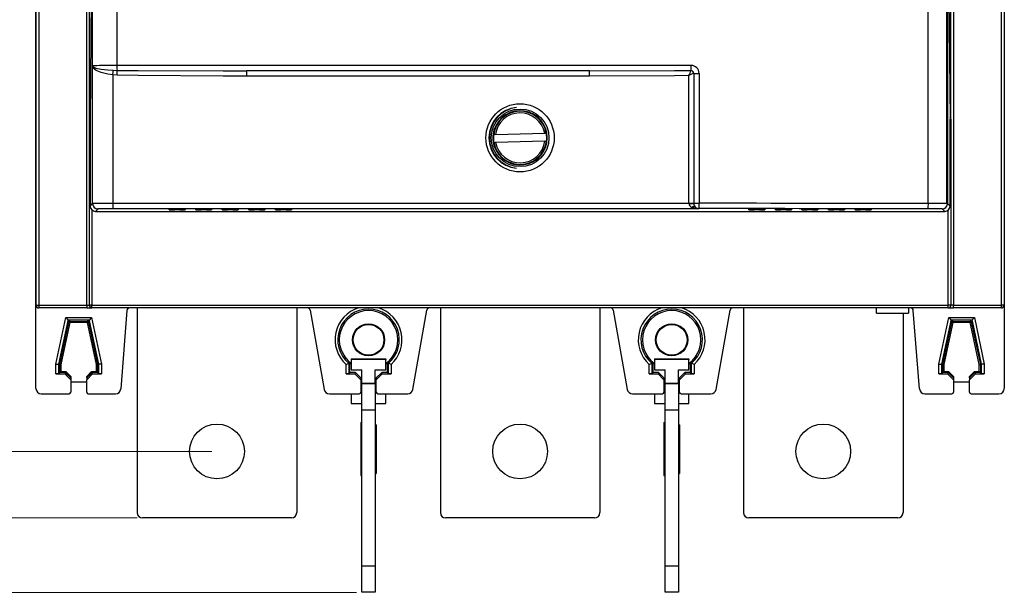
# Model space of a CAD drawing. Header units: millimetres. Extents: x 0 to 1189, y 0 to 841.
# Tile 6 of 21: x 210 to 395, y 460 to 568. Entities that reach past the tile are written whole.
import ezdxf

# ---------------------------------------------------------------- set-up
doc = ezdxf.new("R2010")
doc.units = ezdxf.units.MM
doc.styles.add('SLDTEXTSTYLE1', font='TXT', dxfattribs={"width": 0.605})
doc.dimstyles.new('SLDDIMSTYLE0', dxfattribs={"dimtxt": 7.704956, "dimasz": 2.7, "dimexe": 0, "dimexo": 0.0625, "dimgap": 1.926239, "dimtad": 0, "dimdec": 0, "dimrnd": 1e-09, "dimzin": 12, "dimdsep": 46, "dimtxsty": 'SLDTEXTSTYLE1', "dimsah": 1, "dimcen": 0.09, "dimadec": 0, "dimazin": 3, "dimtfac": 1, "dimtdec": 3, "dimtofl": 0, "dimtmove": 0, "dimatfit": 3, "dimfxl": 0, "dimfrac": 2, "dimtolj": 1, "dimtzin": 12, "dimarcsym": 0})

# ---------------------------------------------------------------- blocks, each defined once
blk = doc.blocks.new('_D')
at = {"color": 7, "linetype": 'Continuous', "lineweight": 18}
for p, q in [((231.62, 736.87), (158.33, 736.87)), ((159.08, 736.87), (159.08, 624.41)), ((147.79, 618.63), (147.79, 620.8)), ((147.79, 620.8), (159.78, 620.8)), ((159.78, 620.8), (159.78, 618.63)), ((147.79, 592.11), (147.79, 589.94)), ((159.78, 589.94), (159.78, 592.11)), ((147.79, 589.94), (159.78, 589.94)), ((159.08, 473.87), (159.08, 586.32)), ((231.62, 473.87), (158.33, 473.87))]:
    blk.add_line(p, q, dxfattribs=at)
for points in [[(159.08, 736.87), (158.73, 734.17), (159.43, 734.17)], [(159.08, 473.87), (159.43, 476.57), (158.73, 476.57)]]:
    blk.add_solid(points, dxfattribs=at)
at = {"color": 7, "linetype": 'Continuous', "lineweight": 18, "char_height": 7.937, "attachment_point": 1, "rotation": 90, "style": 'SLDTEXTSTYLE1'}
for s, insert in [('10,354', (149.55, 592.11)), ('263', (161.58, 598.13))]:
    blk.add_mtext(s, dxfattribs=dict(at, insert=insert))
blk = doc.blocks.new('_D_1')
at = {"color": 7, "linetype": 'Continuous', "lineweight": 18}
for p, q in [((245.62, 724.37), (189.83, 724.37)), ((190.58, 724.37), (190.58, 619.59)), ((179.29, 613.8), (179.29, 615.98)), ((179.29, 615.98), (191.28, 615.98)), ((191.28, 615.98), (191.28, 613.8)), ((179.29, 596.93), (179.29, 594.76)), ((191.28, 594.76), (191.28, 596.93)), ((179.29, 594.76), (191.28, 594.76)), ((190.58, 486.37), (190.58, 591.14)), ((245.62, 486.37), (189.83, 486.37))]:
    blk.add_line(p, q, dxfattribs=at)
for points in [[(190.58, 724.37), (190.23, 721.67), (190.93, 721.67)], [(190.58, 486.37), (190.93, 489.07), (190.23, 489.07)]]:
    blk.add_solid(points, dxfattribs=at)
at = {"color": 7, "linetype": 'Continuous', "lineweight": 18, "char_height": 7.937, "attachment_point": 1, "rotation": 90, "style": 'SLDTEXTSTYLE1'}
for s, insert in [('9,37', (181.05, 596.93)), ('238', (193.08, 598.13))]:
    blk.add_mtext(s, dxfattribs=dict(at, insert=insert))
blk = doc.blocks.new('_D_2')
at = {"color": 7, "linetype": 'Continuous', "lineweight": 18}
for p, q in [((272.87, 750.86), (126.83, 750.86)), ((127.58, 750.86), (127.58, 624.41)), ((116.29, 618.63), (116.29, 620.8)), ((116.29, 620.8), (128.28, 620.8)), ((128.28, 620.8), (128.28, 618.63)), ((116.29, 592.11), (116.29, 589.94)), ((128.28, 589.94), (128.28, 592.11)), ((116.29, 589.94), (128.28, 589.94)), ((127.58, 459.87), (127.58, 586.32)), ((272.87, 459.87), (126.83, 459.87))]:
    blk.add_line(p, q, dxfattribs=at)
for points in [[(127.58, 750.86), (127.23, 748.16), (127.93, 748.16)], [(127.58, 459.87), (127.93, 462.57), (127.23, 462.57)]]:
    blk.add_solid(points, dxfattribs=at)
at = {"color": 7, "linetype": 'Continuous', "lineweight": 18, "char_height": 7.937, "attachment_point": 1, "rotation": 90, "style": 'SLDTEXTSTYLE1'}
for s, insert in [('11,456', (118.05, 592.11)), ('291', (130.08, 598.13))]:
    blk.add_mtext(s, dxfattribs=dict(at, insert=insert))

msp = doc.modelspace()

# ---------------------------------------------------------------- linework, layer by layer
at = {"color": 7, "linetype": 'Continuous', "lineweight": 25}
for p, q in [((212.576, 498.222), (212.576, 712.511)), ((394.655, 712.511), (394.655, 498.222)), ((212.615, 513.867), (212.615, 696.867)), ((213.109, 696.867), (213.109, 513.867)), ((394.122, 513.867), (394.122, 696.867)), ((394.615, 696.867), (394.615, 513.867)), ((380.367, 533.025), (380.367, 677.709)), ((383.821, 533.123), (383.821, 677.727)), ((383.867, 533.123), (383.867, 678.376)), ((383.983, 677.734), (383.983, 532.999)), ((223.24, 558.923), (223.24, 651.893)), ((227.766, 651.859), (227.766, 558.958)), ((223.148, 590.367), (222.786, 548.867)), ((384.083, 590.367), (384.445, 548.867)), ((222.615, 548.867), (222.615, 584.367)), ((384.615, 548.867), (384.615, 584.367)), ((223.238, 558.921), (223.24, 558.923)), ((223.238, 532.99), (223.238, 558.921)), ((227.105, 558.082), (227.82, 558.057)), ((335.744, 558.026), (335.745, 558.037)), ((336.296, 557.483), (336.296, 533.051)), ((336.299, 557.483), (337.274, 557.483)), ((337.274, 557.483), (337.274, 533.051)), ((227.035, 557.208), (227.035, 533.015)), ((227.83, 557.157), (227.035, 557.208)), ((335.361, 533.051), (335.361, 557.085)), ((222.615, 513.867), (222.615, 548.867)), ((222.786, 548.867), (222.786, 532.537)), ((384.445, 532.537), (384.445, 548.867)), ((384.615, 548.867), (384.615, 513.867)), ((298.699, 546.879), (298.759, 546.923)), ((298.959, 546.007), (308.236, 546.226)), ((308.54, 546.233), (308.236, 546.226)), ((298.959, 546.007), (298.656, 546)), ((298.691, 544.501), (298.995, 544.508)), ((308.272, 544.726), (298.995, 544.508)), ((308.272, 544.726), (308.575, 544.733)), ((298.759, 543.81), (298.699, 543.854)), ((222.786, 532.537), (223.238, 532.99)), ((224.238, 531.99), (223.786, 531.537)), ((223.786, 531.537), (383.445, 531.537)), ((237.615, 531.803), (237.615, 531.952)), ((239.615, 531.794), (238.615, 531.794)), ((240.615, 531.953), (240.615, 531.803)), ((242.615, 531.803), (242.615, 531.955)), ((244.615, 531.794), (243.615, 531.794)), ((245.615, 531.956), (245.615, 531.803)), ((247.615, 531.803), (247.615, 531.959)), ((247.656, 531.961), (247.656, 531.961)), ((249.615, 531.794), (248.615, 531.794)), ((250.615, 531.959), (250.615, 531.803)), ((252.615, 531.803), (252.615, 531.961)), ((252.656, 531.964), (252.656, 531.964)), ((254.615, 531.794), (253.615, 531.794)), ((255.615, 531.962), (255.615, 531.803)), ((257.615, 531.803), (257.615, 531.964)), ((257.656, 531.966), (257.656, 531.966)), ((259.615, 531.794), (258.615, 531.794)), ((260.615, 531.965), (260.615, 531.803)), ((335.361, 533.051), (336.296, 533.051)), ((335.361, 533.04), (335.361, 533.051)), ((336.296, 533.051), (337.274, 533.051)), ((336.296, 533.051), (336.296, 533.045)), ((337.231, 532.051), (337.22, 532.04)), ((346.615, 531.803), (346.615, 531.965)), ((346.656, 531.967), (346.656, 531.967)), ((348.615, 531.794), (347.615, 531.794)), ((349.572, 531.966), (349.572, 531.966)), ((349.615, 531.964), (349.615, 531.803)), ((351.615, 531.803), (351.615, 531.962)), ((351.656, 531.964), (351.656, 531.964)), ((353.615, 531.794), (352.615, 531.794)), ((354.572, 531.964), (354.572, 531.964)), ((354.615, 531.961), (354.615, 531.803)), ((356.615, 531.803), (356.615, 531.959)), ((358.615, 531.794), (357.615, 531.794)), ((359.572, 531.961), (359.572, 531.961)), ((359.615, 531.959), (359.615, 531.803)), ((361.615, 531.803), (361.615, 531.956)), ((363.615, 531.794), (362.615, 531.794)), ((364.572, 531.958), (364.572, 531.958)), ((364.615, 531.955), (364.615, 531.803)), ((366.615, 531.803), (366.615, 531.953)), ((368.615, 531.794), (367.615, 531.794)), ((369.572, 531.954), (369.572, 531.954)), ((369.615, 531.952), (369.615, 531.803)), ((383.445, 531.537), (382.983, 531.999)), ((383.821, 533.123), (383.867, 533.123)), ((383.983, 532.999), (384.445, 532.537)), ((212.615, 513.867), (213.109, 513.867)), ((213.109, 513.867), (222.122, 513.867)), ((222.128, 513.367), (213.115, 513.367)), ((222.122, 513.867), (222.615, 513.867)), ((222.128, 513.367), (223.115, 513.367)), ((223.115, 513.867), (222.615, 513.867)), ((223.115, 513.867), (384.115, 513.867)), ((223.115, 513.367), (223.115, 513.867)), ((384.115, 513.367), (223.115, 513.367)), ((229.69, 512.906), (228.514, 498.143)), ((231.615, 513.367), (231.615, 474.867)), ((261.615, 513.367), (261.615, 474.867)), ((264.137, 512.954), (266.765, 498.049)), ((283.466, 498.049), (286.094, 512.954)), ((288.615, 513.367), (288.615, 474.867)), ((318.615, 513.367), (318.615, 474.867)), ((321.137, 512.954), (323.765, 498.049)), ((340.466, 498.049), (343.094, 512.954)), ((345.615, 513.367), (345.615, 474.867)), ((370.615, 512.367), (370.615, 513.367)), ((376.615, 513.367), (376.615, 512.367)), ((378.716, 498.143), (377.54, 512.906)), ((384.615, 513.867), (384.115, 513.867)), ((384.115, 513.367), (384.115, 513.867)), ((384.115, 513.367), (385.102, 513.367)), ((385.109, 513.867), (384.615, 513.867)), ((394.115, 513.367), (385.102, 513.367)), ((385.109, 513.867), (394.122, 513.867)), ((394.615, 513.867), (394.122, 513.867)), ((216.332, 502.813), (218.211, 511.583)), ((218.211, 511.583), (218.653, 511.037)), ((218.211, 511.583), (223.02, 511.583)), ((222.452, 511.081), (218.779, 511.081)), ((218.779, 511.081), (218.974, 510.84)), ((222.257, 510.84), (222.452, 511.081)), ((223.02, 511.583), (222.578, 511.037)), ((223.02, 511.583), (224.899, 502.813)), ((370.615, 512.367), (376.615, 512.367)), ((375.615, 512.367), (375.615, 474.867)), ((382.332, 502.813), (384.211, 511.583)), ((384.211, 511.583), (389.02, 511.583)), ((384.211, 511.583), (384.653, 511.037)), ((388.452, 511.081), (384.779, 511.081)), ((384.779, 511.081), (384.974, 510.84)), ((388.257, 510.84), (388.452, 511.081)), ((389.02, 511.583), (388.578, 511.037)), ((389.02, 511.583), (390.899, 502.813)), ((218.583, 510.923), (216.834, 502.76)), ((217.075, 502.734), (218.778, 510.682)), ((218.974, 510.64), (217.275, 502.713)), ((218.778, 510.682), (218.583, 510.923)), ((218.778, 510.682), (218.974, 510.64)), ((218.974, 510.84), (222.257, 510.84)), ((218.974, 510.64), (218.974, 510.84)), ((222.257, 510.64), (218.974, 510.64)), ((222.257, 510.64), (222.257, 510.84)), ((222.257, 510.64), (222.452, 510.682)), ((223.956, 502.713), (222.257, 510.64)), ((222.648, 510.923), (222.452, 510.682)), ((222.452, 510.682), (224.156, 502.734)), ((224.397, 502.76), (222.648, 510.923)), ((384.583, 510.923), (382.834, 502.76)), ((383.075, 502.734), (384.778, 510.682)), ((384.974, 510.64), (383.275, 502.713)), ((384.778, 510.682), (384.583, 510.923)), ((384.974, 510.64), (384.778, 510.682)), ((384.974, 510.84), (388.257, 510.84)), ((384.974, 510.64), (384.974, 510.84)), ((388.257, 510.64), (384.974, 510.64)), ((388.257, 510.64), (388.257, 510.84)), ((388.257, 510.64), (388.452, 510.682)), ((389.956, 502.713), (388.257, 510.64)), ((388.648, 510.923), (388.452, 510.682)), ((388.452, 510.682), (390.156, 502.734)), ((390.397, 502.76), (388.648, 510.923)), ((271.865, 503.767), (278.365, 503.767)), ((271.865, 503.767), (271.865, 503.695)), ((278.365, 503.695), (271.865, 503.695)), ((271.865, 503.695), (271.865, 501.695)), ((278.365, 503.767), (278.365, 503.695)), ((278.365, 501.695), (278.365, 503.695)), ((328.865, 503.767), (335.365, 503.767)), ((328.865, 503.767), (328.865, 503.695)), ((335.365, 503.695), (328.865, 503.695)), ((328.865, 503.695), (328.865, 501.695)), ((335.365, 503.767), (335.365, 503.695)), ((335.365, 501.695), (335.365, 503.695)), ((216.332, 502.813), (216.834, 502.76)), ((216.332, 500.983), (216.332, 502.813)), ((216.834, 502.76), (216.834, 500.985)), ((217.075, 502.734), (216.834, 502.76)), ((217.075, 501.227), (217.075, 502.734)), ((217.075, 502.734), (217.275, 502.713)), ((217.275, 502.713), (217.275, 501.427)), ((223.956, 502.713), (224.156, 502.734)), ((223.956, 501.427), (223.956, 502.713)), ((224.156, 502.734), (224.397, 502.76)), ((224.156, 502.734), (224.156, 501.227)), ((224.899, 502.813), (224.397, 502.76)), ((224.397, 500.985), (224.397, 502.76)), ((224.899, 502.813), (224.899, 500.983)), ((270.882, 502.723), (271.384, 502.951)), ((270.882, 500.983), (270.882, 502.723)), ((271.384, 502.951), (271.384, 500.985)), ((271.626, 501.227), (271.626, 503.065)), ((271.626, 503.065), (271.865, 502.881)), ((278.365, 502.881), (278.605, 503.065)), ((278.605, 503.065), (278.605, 501.227)), ((278.847, 500.985), (278.847, 502.951)), ((279.349, 502.723), (278.847, 502.951)), ((279.349, 502.723), (279.349, 500.983)), ((327.882, 502.723), (328.384, 502.951)), ((327.882, 500.983), (327.882, 502.723)), ((328.384, 502.951), (328.384, 500.985)), ((328.626, 501.227), (328.626, 503.065)), ((328.626, 503.065), (328.865, 502.881)), ((335.365, 502.881), (335.605, 503.065)), ((335.605, 503.065), (335.605, 501.227)), ((335.847, 500.985), (335.847, 502.951)), ((336.349, 502.723), (335.847, 502.951)), ((336.349, 502.723), (336.349, 500.983)), ((382.332, 500.983), (382.332, 502.813)), ((382.332, 502.813), (382.834, 502.76)), ((382.834, 502.76), (382.834, 500.985)), ((383.075, 502.734), (382.834, 502.76)), ((383.075, 501.227), (383.075, 502.734)), ((383.275, 502.713), (383.075, 502.734)), ((383.275, 502.713), (383.275, 501.427)), ((389.956, 502.713), (390.156, 502.734)), ((389.956, 501.427), (389.956, 502.713)), ((390.156, 502.734), (390.397, 502.76)), ((390.156, 502.734), (390.156, 501.227)), ((390.899, 502.813), (390.397, 502.76)), ((390.397, 500.985), (390.397, 502.76)), ((390.899, 502.813), (390.899, 500.983)), ((216.834, 500.985), (216.332, 500.983)), ((216.332, 500.983), (217.998, 500.983)), ((217.075, 501.227), (216.834, 500.985)), ((217.075, 501.227), (217.275, 501.427)), ((218.099, 501.227), (217.075, 501.227)), ((217.275, 501.427), (218.182, 501.427)), ((218.099, 501.227), (217.998, 500.983)), ((217.998, 500.983), (219.115, 499.866)), ((218.099, 501.227), (218.182, 501.427)), ((219.115, 500.21), (218.099, 501.227)), ((218.182, 501.427), (219.115, 500.493)), ((219.115, 500.493), (219.115, 500.21)), ((219.115, 500.21), (219.115, 499.866)), ((219.115, 499.866), (219.115, 497.522)), ((222.115, 500.493), (223.049, 501.427)), ((223.132, 501.227), (222.115, 500.21)), ((222.115, 499.866), (223.233, 500.983)), ((222.115, 500.21), (222.115, 500.493)), ((222.115, 500.21), (222.115, 499.866)), ((222.115, 497.522), (222.115, 499.866)), ((223.049, 501.427), (223.132, 501.227)), ((223.049, 501.427), (223.956, 501.427)), ((223.132, 501.227), (223.233, 500.983)), ((224.156, 501.227), (223.132, 501.227)), ((223.233, 500.983), (224.899, 500.983)), ((223.956, 501.427), (224.156, 501.227)), ((224.156, 501.227), (224.397, 500.985)), ((224.899, 500.983), (224.397, 500.985)), ((271.384, 500.985), (270.882, 500.983)), ((270.882, 500.983), (272.548, 500.983)), ((271.626, 501.227), (271.384, 500.985)), ((272.649, 501.227), (271.626, 501.227)), ((271.865, 501.695), (273.865, 501.695)), ((272.649, 501.227), (272.548, 500.983)), ((272.548, 500.983), (273.665, 499.866)), ((273.665, 500.211), (272.649, 501.227)), ((273.665, 500.211), (273.665, 499.866)), ((273.665, 499.866), (273.665, 497.522)), ((273.865, 499.195), (273.865, 501.695)), ((276.365, 501.695), (278.365, 501.695)), ((276.365, 499.195), (276.365, 501.695)), ((277.582, 501.227), (276.565, 500.211)), ((276.565, 499.866), (277.683, 500.983)), ((276.565, 500.211), (276.565, 499.866)), ((276.565, 497.522), (276.565, 499.866)), ((277.582, 501.227), (277.683, 500.983)), ((278.605, 501.227), (277.582, 501.227)), ((277.683, 500.983), (279.349, 500.983)), ((278.605, 501.227), (278.847, 500.985)), ((279.349, 500.983), (278.847, 500.985)), ((328.384, 500.985), (327.882, 500.983)), ((327.882, 500.983), (329.548, 500.983)), ((328.626, 501.227), (328.384, 500.985)), ((329.649, 501.227), (328.626, 501.227)), ((328.865, 501.695), (330.865, 501.695)), ((329.649, 501.227), (329.548, 500.983)), ((329.548, 500.983), (330.665, 499.866)), ((330.665, 500.211), (329.649, 501.227)), ((330.665, 500.211), (330.665, 499.866)), ((330.665, 499.866), (330.665, 497.522)), ((330.865, 499.195), (330.865, 501.695)), ((333.365, 501.695), (335.365, 501.695)), ((333.365, 499.195), (333.365, 501.695)), ((334.582, 501.227), (333.565, 500.211)), ((333.565, 499.866), (334.683, 500.983)), ((333.565, 500.211), (333.565, 499.866)), ((333.565, 497.522), (333.565, 499.866)), ((334.582, 501.227), (334.683, 500.983)), ((335.605, 501.227), (334.582, 501.227)), ((334.683, 500.983), (336.349, 500.983)), ((335.605, 501.227), (335.847, 500.985)), ((336.349, 500.983), (335.847, 500.985)), ((382.834, 500.985), (382.332, 500.983)), ((382.332, 500.983), (383.998, 500.983)), ((383.075, 501.227), (382.834, 500.985)), ((383.075, 501.227), (383.275, 501.427)), ((384.099, 501.227), (383.075, 501.227)), ((383.275, 501.427), (384.182, 501.427)), ((384.099, 501.227), (383.998, 500.983)), ((383.998, 500.983), (385.115, 499.866)), ((384.099, 501.227), (384.182, 501.427)), ((385.115, 500.21), (384.099, 501.227)), ((384.182, 501.427), (385.115, 500.493)), ((385.115, 500.493), (385.115, 500.21)), ((385.115, 500.21), (385.115, 499.866)), ((385.115, 499.866), (385.115, 497.522)), ((388.115, 500.493), (389.049, 501.427)), ((389.132, 501.227), (388.115, 500.21)), ((388.115, 499.866), (389.233, 500.983)), ((388.115, 500.21), (388.115, 500.493)), ((388.115, 500.21), (388.115, 499.866)), ((388.115, 497.522), (388.115, 499.866)), ((389.049, 501.427), (389.132, 501.227)), ((389.049, 501.427), (389.956, 501.427)), ((389.132, 501.227), (389.233, 500.983)), ((390.156, 501.227), (389.132, 501.227)), ((389.233, 500.983), (390.899, 500.983)), ((389.956, 501.427), (390.156, 501.227)), ((390.156, 501.227), (390.397, 500.985)), ((390.899, 500.983), (390.397, 500.985)), ((219.115, 499.467), (222.115, 499.467)), ((273.865, 499.467), (273.665, 499.467)), ((273.865, 499.195), (276.365, 499.195)), ((273.865, 499.173), (273.865, 499.195)), ((273.865, 499.173), (276.365, 499.173)), ((273.865, 494.151), (273.865, 499.173)), ((276.565, 499.467), (276.365, 499.467)), ((276.365, 499.195), (276.365, 499.173)), ((276.365, 499.173), (276.365, 494.151)), ((330.865, 499.467), (330.665, 499.467)), ((330.865, 499.195), (333.365, 499.195)), ((330.865, 499.173), (330.865, 499.195)), ((330.865, 499.173), (333.365, 499.173)), ((330.865, 494.151), (330.865, 499.173)), ((333.565, 499.467), (333.365, 499.467)), ((333.365, 499.195), (333.365, 499.173)), ((333.365, 499.173), (333.365, 494.151)), ((385.115, 499.467), (388.115, 499.467)), ((213.576, 497.222), (218.815, 497.222)), ((222.415, 497.222), (227.518, 497.222)), ((267.749, 497.222), (273.365, 497.222)), ((271.865, 497.222), (271.865, 495.395)), ((273.865, 497.395), (273.637, 497.395)), ((273.665, 497.532), (273.865, 497.532)), ((276.365, 497.532), (276.565, 497.532)), ((276.594, 497.395), (276.365, 497.395)), ((276.865, 497.222), (282.481, 497.222)), ((278.365, 495.395), (278.365, 497.222)), ((324.749, 497.222), (330.365, 497.222)), ((328.865, 497.222), (328.865, 495.395)), ((330.865, 497.395), (330.637, 497.395)), ((330.665, 497.532), (330.865, 497.532)), ((333.365, 497.532), (333.565, 497.532)), ((333.594, 497.395), (333.365, 497.395)), ((333.865, 497.222), (339.481, 497.222)), ((335.365, 495.395), (335.365, 497.222)), ((379.713, 497.222), (384.815, 497.222)), ((388.415, 497.222), (393.655, 497.222)), ((271.865, 495.395), (273.865, 495.395)), ((276.365, 495.395), (278.365, 495.395)), ((328.865, 495.395), (330.865, 495.395)), ((333.365, 495.395), (335.365, 495.395)), ((276.365, 494.151), (273.865, 494.151)), ((273.865, 464.851), (273.865, 494.151)), ((276.365, 494.151), (276.365, 464.851)), ((333.365, 494.151), (330.865, 494.151)), ((330.865, 464.851), (330.865, 494.151)), ((333.365, 494.151), (333.365, 464.851)), ((273.665, 491.794), (273.865, 491.81)), ((273.665, 491.794), (273.665, 489.304)), ((276.565, 491.371), (276.365, 491.388)), ((276.565, 491.07), (276.365, 491.087)), ((276.565, 491.371), (276.565, 491.07)), ((276.565, 491.07), (276.565, 489.603)), ((330.665, 491.794), (330.865, 491.81)), ((330.665, 491.794), (330.665, 489.304)), ((333.565, 491.371), (333.365, 491.388)), ((333.565, 491.07), (333.365, 491.087)), ((333.565, 491.371), (333.565, 491.07)), ((333.565, 491.07), (333.565, 489.603)), ((273.665, 489.304), (273.865, 489.31)), ((273.665, 489.304), (273.665, 489.216)), ((273.665, 489.216), (273.865, 489.223)), ((273.665, 489.216), (273.665, 484.23)), ((276.365, 489.61), (276.565, 489.603)), ((276.565, 489.302), (276.365, 489.309)), ((276.365, 489.225), (276.565, 489.218)), ((276.565, 488.916), (276.365, 488.923)), ((276.565, 489.603), (276.565, 489.302)), ((276.565, 489.302), (276.565, 489.218)), ((276.565, 489.218), (276.565, 488.916)), ((276.565, 488.916), (276.565, 484.53)), ((330.665, 489.304), (330.865, 489.31)), ((330.665, 489.304), (330.665, 489.216)), ((330.665, 489.216), (330.865, 489.223)), ((330.665, 489.216), (330.665, 484.23)), ((333.365, 489.61), (333.565, 489.603)), ((333.565, 489.302), (333.365, 489.309)), ((333.365, 489.225), (333.565, 489.218)), ((333.565, 488.916), (333.365, 488.923)), ((333.565, 489.603), (333.565, 489.302)), ((333.565, 489.302), (333.565, 489.218)), ((333.565, 489.218), (333.565, 488.916)), ((333.565, 488.916), (333.565, 484.53)), ((273.665, 484.23), (273.865, 484.223)), ((273.665, 484.23), (273.665, 481.827)), ((276.365, 484.523), (276.565, 484.53)), ((276.565, 484.232), (276.365, 484.225)), ((276.565, 484.018), (276.365, 484.011)), ((276.565, 484.53), (276.565, 484.232)), ((276.565, 484.232), (276.565, 484.018)), ((276.565, 484.018), (276.565, 482.551)), ((330.665, 484.23), (330.865, 484.223)), ((330.665, 484.23), (330.665, 481.827)), ((333.365, 484.523), (333.565, 484.53)), ((333.565, 484.232), (333.365, 484.225)), ((333.565, 484.018), (333.365, 484.011)), ((333.565, 484.53), (333.565, 484.232)), ((333.565, 484.232), (333.565, 484.018)), ((333.565, 484.018), (333.565, 482.551)), ((273.665, 481.827), (273.865, 481.811)), ((276.365, 482.534), (276.565, 482.551)), ((276.365, 482.235), (276.565, 482.252)), ((276.565, 482.551), (276.565, 482.252)), ((330.665, 481.827), (330.865, 481.811)), ((333.365, 482.534), (333.565, 482.551)), ((333.365, 482.235), (333.565, 482.252)), ((333.565, 482.551), (333.565, 482.252)), ((260.615, 473.867), (232.615, 473.867)), ((317.615, 473.867), (289.615, 473.867)), ((374.615, 473.867), (346.615, 473.867)), ((273.865, 464.851), (276.365, 464.851)), ((273.865, 459.873), (273.865, 464.851)), ((276.365, 464.851), (276.365, 459.873)), ((330.865, 464.851), (333.365, 464.851)), ((330.865, 459.873), (330.865, 464.851)), ((333.365, 464.851), (333.365, 459.873)), ((276.365, 459.873), (273.865, 459.873)), ((333.365, 459.873), (330.865, 459.873))]:
    msp.add_line(p, q, dxfattribs=at)
at = {"color": 1, "linetype": 'Continuous', "lineweight": 25}
for p, q in [((222.122, 513.867), (222.122, 570.967)), ((385.109, 570.148), (385.109, 513.867)), ((223.115, 531.795), (223.115, 513.867)), ((237.668, 531.955), (237.615, 531.952)), ((238.615, 531.794), (238.615, 531.961)), ((239.615, 531.794), (239.615, 531.961)), ((240.615, 531.953), (240.563, 531.955)), ((242.615, 531.955), (242.668, 531.958)), ((243.615, 531.794), (243.615, 531.964)), ((244.615, 531.794), (244.615, 531.965)), ((245.563, 531.959), (245.615, 531.956)), ((247.615, 531.959), (247.668, 531.961)), ((248.615, 531.794), (248.615, 531.967)), ((249.615, 531.794), (249.615, 531.968)), ((250.563, 531.962), (250.615, 531.959)), ((252.615, 531.961), (252.668, 531.964)), ((253.615, 531.794), (253.615, 531.97)), ((254.615, 531.794), (254.615, 531.971)), ((255.563, 531.965), (255.615, 531.962)), ((257.615, 531.964), (257.668, 531.967)), ((258.615, 531.794), (258.615, 531.973)), ((259.615, 531.794), (259.615, 531.973)), ((260.563, 531.967), (260.615, 531.965)), ((346.615, 531.965), (346.668, 531.967)), ((347.615, 531.794), (347.615, 531.973)), ((348.615, 531.794), (348.615, 531.973)), ((349.563, 531.967), (349.615, 531.964)), ((351.615, 531.962), (351.668, 531.965)), ((352.615, 531.794), (352.615, 531.971)), ((353.615, 531.794), (353.615, 531.97)), ((354.571, 531.963), (354.615, 531.961)), ((356.615, 531.959), (356.668, 531.962)), ((357.615, 531.794), (357.615, 531.968)), ((358.615, 531.794), (358.615, 531.967)), ((359.563, 531.961), (359.615, 531.959)), ((361.615, 531.956), (361.668, 531.959)), ((362.615, 531.794), (362.615, 531.965)), ((363.615, 531.794), (363.615, 531.964)), ((364.563, 531.958), (364.615, 531.955)), ((366.615, 531.953), (366.668, 531.955)), ((367.615, 531.794), (367.615, 531.961)), ((368.615, 531.794), (368.615, 531.961)), ((369.563, 531.955), (369.615, 531.952)), ((384.115, 513.867), (384.115, 531.795))]:
    msp.add_line(p, q, dxfattribs=at)
at = {"color": 7, "linetype": 'Continuous', "lineweight": 25, "flags": 128}
for points in [[(223.243, 558.8), (223.238, 558.914), (223.238, 558.921)], [(223.238, 558.921), (223.238, 558.917), (223.242, 558.862)], [(223.242, 558.862), (223.34, 558.692), (223.866, 558.478), (224.812, 558.299), (226.085, 558.157), (227.105, 558.082)], [(227.035, 557.208), (226.091, 557.361), (224.861, 557.651), (223.906, 558.018), (223.354, 558.456), (223.243, 558.8)], [(227.82, 558.057), (231.805, 558.024), (247.762, 557.974), (252.182, 557.975)], [(316.632, 557.988), (332.623, 558.019), (335.745, 558.037)], [(252.221, 556.975), (247.799, 556.977), (231.822, 557.087), (227.83, 557.157)], [(335.361, 557.085), (332.634, 557.054), (316.641, 556.988)], [(237.656, 531.954), (237.656, 531.954), (237.657, 531.954)], [(242.656, 531.957), (242.656, 531.957), (242.656, 531.957), (242.656, 531.957)], [(335.361, 533.04), (335.512, 533.041), (335.659, 533.041), (335.799, 533.042), (335.929, 533.043), (336.047, 533.044), (336.148, 533.044), (336.232, 533.045), (336.296, 533.045)], [(356.656, 531.961), (356.656, 531.961), (356.656, 531.961)], [(361.656, 531.958), (361.656, 531.958), (361.657, 531.958)], [(366.656, 531.955), (366.656, 531.955), (366.658, 531.955)], [(271.626, 503.065), (271.578, 503.042), (271.384, 502.951)], [(278.605, 503.065), (278.653, 503.042), (278.847, 502.951)], [(328.626, 503.065), (328.578, 503.042), (328.384, 502.951)], [(335.605, 503.065), (335.653, 503.042), (335.847, 502.951)]]:
    msp.add_lwpolyline(points, dxfattribs=at)
at = {"color": 7, "linetype": 'Continuous', "lineweight": 25}
for centre, radius in [((303.6, 545.365), 6.423), ((303.616, 545.367), 5.421), ((275.115, 507.367), 3.022), ((275.115, 507.367), 2.9), ((332.115, 507.367), 3.022), ((332.115, 507.367), 2.9), ((246.615, 486.367), 5.15), ((303.615, 486.367), 5.15), ((360.615, 486.367), 5.15)]:
    msp.add_circle(centre, radius, dxfattribs=at)
for centre, radius, start, end in [((224.24, 558.923), 1, 180.00437, 183.52339), ((222.523, 558.822), 0.72, 358.30178, 3.1863), ((215.95, 558.539), 11.165, 353.15278, 357.65564), ((233.492, 558.851), 5.727, 178.93357, 187.9645), ((217.146, 557.491), 10.689, 358.21188, 3.03843), ((245.657, 557.219), 6.569, 357.86733, 6.60404), ((288.524, 557.233), 28.119, 359.50113, 1.53887), ((332.585, 558.765), 3.245, 328.83023, 346.84074), ((337.078, 554.344), 3.234, 103.98268, 122.05318), ((335.678, 557.407), 0.623, 6.99682, 83.86259), ((324.356, 558.842), 11.417, 355.95674, 0.70945), ((335.681, 557.419), 0.621, 5.89333, 84.13456), ((335.772, 557.482), 1.501, 0.02363, 90.00688), ((303.507, 545.367), 5.756, 95.45842, 264.54158), ((303.615, 545.367), 5.767, 96.53385, 263.46615), ((303.615, 545.367), 5.767, 96.53385, 263.46615), ((303.615, 545.367), 5, 9.97585, 172.72199), ((303.615, 545.367), 5.1, 197.76838, 162.23162), ((303.615, 545.367), 4.7, 10.53112, 172.16672), ((223.115, 548.867), 0.5, 130.77143, 180), ((384.115, 548.867), 0.5, 0, 49.22857), ((303.615, 545.367), 5.144, 162.89656, 197.10344), ((303.615, 545.367), 5, 352.72199, 9.97585), ((303.615, 545.367), 5, 172.72199, 189.97585), ((303.615, 545.367), 5, 189.97585, 352.72199), ((303.615, 545.367), 4.7, 190.53112, 352.16672), ((224.238, 532.99), 1, 180.00511, 269.99489), ((232.1, 532.771), 5.071, 177.23976, 188.57133), ((336.191, 533.075), 0.83, 182.40904, 251.53597), ((336.258, 531.78), 0.605, 57.89766, 123.09372), ((337.215, 535.511), 3.472, 248.23633, 270.08845), ((337.305, 532.996), 1.01, 177.18128, 224.09148), ((337.232, 533.051), 1, 229.30577, 269.99519), ((337.239, 533.025), 0.985, 227.98142, 268.90708), ((331.178, 532.807), 6.1, 352.88547, 2.29602), ((377.636, 532.782), 2.742, 343.96532, 5.07396), ((382.983, 532.999), 1, 270.00511, 359.99489), ((213.115, 513.867), 0.5, 180, 270), ((222.663, 513.742), 9.555, 179.25058, 182.24929), ((231.676, 513.742), 9.555, 179.25058, 182.24929), ((223.115, 513.867), 0.5, 180, 270), ((230.189, 512.867), 0.5, 90, 175.44545), ((263.644, 512.867), 0.5, 9.99981, 90), ((275.115, 507.367), 6.284, 107.28012, 227.64247), ((275.115, 507.367), 5.781, 310.19689, 229.80311), ((275.115, 507.367), 5.5, 90, 233.77845), ((275.115, 507.367), 5.5, 306.22155, 90), ((275.115, 507.367), 6.284, 312.35753, 72.71988), ((286.587, 512.867), 0.5, 90, 170.00019), ((320.644, 512.867), 0.5, 9.99981, 90), ((332.115, 507.367), 6.284, 107.28012, 227.64247), ((332.115, 507.367), 5.781, 310.19689, 229.80311), ((332.115, 507.367), 5.5, 90, 233.77845), ((332.115, 507.367), 5.5, 306.22155, 90), ((332.115, 507.367), 6.284, 312.35753, 72.71988), ((343.587, 512.867), 0.5, 90, 170.00019), ((377.042, 512.867), 0.5, 4.55455, 90), ((384.115, 513.867), 0.5, 270, 0), ((375.554, 513.742), 9.555, 357.75071, 0.74942), ((384.567, 513.742), 9.555, 357.75071, 0.74942), ((394.115, 513.867), 0.5, 270, 0), ((218.974, 510.64), 0.2, 90.00099, 167.90426), ((222.257, 510.64), 0.2, 12.09574, 89.99901), ((384.974, 510.64), 0.2, 90.00099, 167.90426), ((388.257, 510.64), 0.2, 12.09574, 89.99901), ((218.815, 497.522), 0.3, 270, 0), ((222.415, 497.522), 0.3, 180, 270), ((273.365, 497.522), 0.3, 270, 0), ((276.865, 497.522), 0.3, 180, 270), ((330.365, 497.522), 0.3, 270, 0), ((333.865, 497.522), 0.3, 180, 270), ((384.815, 497.522), 0.3, 270, 0), ((388.415, 497.522), 0.3, 180, 270), ((232.615, 474.867), 1, 180, 270), ((260.615, 474.867), 1, 270, 0), ((289.615, 474.867), 1, 180, 270), ((317.615, 474.867), 1, 270, 0), ((346.615, 474.867), 1, 180, 270), ((374.615, 474.867), 1, 270, 0)]:
    msp.add_arc(centre, radius, start, end, dxfattribs=at)
at = {"color": 1, "linetype": 'Continuous', "lineweight": 25}
for centre, start, end in [((237.615, 532.303), 269.99975, 316.43686), ((240.615, 532.303), 223.44931, 270.00029), ((242.615, 532.303), 269.9997, 316.98605), ((245.615, 532.303), 222.91004, 270.00025), ((247.615, 532.303), 269.9997, 317.48663), ((250.615, 532.303), 222.41901, 270.00026), ((252.615, 532.303), 269.9997, 317.93993), ((255.615, 532.303), 221.97503, 270.00026), ((257.615, 532.303), 269.99969, 318.34707), ((260.615, 532.303), 221.577, 270.00026), ((346.615, 532.303), 269.99969, 318.42305), ((349.615, 532.303), 221.65298, 270.00026), ((351.615, 532.303), 269.99969, 318.02502), ((354.615, 532.303), 222.06011, 270.00026), ((356.615, 532.303), 269.9997, 317.58103), ((359.615, 532.303), 222.51342, 270.00026), ((361.615, 532.303), 269.9997, 317.09001), ((364.615, 532.303), 223.01399, 270.00025), ((366.615, 532.303), 269.99971, 316.55069), ((369.615, 532.303), 223.56314, 270.00025)]:
    msp.add_arc(centre, 0.5, start, end, dxfattribs=at)
at = {"color": 7, "linetype": 'Continuous', "lineweight": 25}
for centre, major_axis, ratio, start_param, end_param in [((228.24, 558.923), (5, 0), 0.0069815, 1.6657511, 3.132866), ((303.615, 552.016), (800, 0), 0.008716, 1.5305895, 1.6657511), ((303.615, 551.016), (799, 0), 0.0087269, 1.5545041, 1.6352126), ((336.154, 539.217), (2151, 0), 0.0087269, 1.5798721, 1.6098446), ((336.154, 538.217), (2150, 0), 0.0087309, 1.5798721, 1.6098446), ((223.786, 532.537), (-0.707, -0.707), 0.9999239, 5.4978252, 7.0685454), ((227.238, 532.989), (4, 0), 0.0065452, 1.6215711, 3.132866), ((227.238, 531.989), (3, 0), 0.0087269, 1.6215711, 3.132866), ((336.154, 514.286), (2150, 0), 0.0087228, 1.5711651, 1.6215711), ((336.154, 513.286), (2149, 0), 0.0087269, 1.5703002, 1.6215711), ((238.615, 531.952), (1, 0), 0.0087269, 1.6532077, 3.1415927), ((238.615, 531.803), (1, 0), 0.0087269, 3.1415927, 4.712389), ((303.615, 525.084), (790.62, 0), 0.0087269, 1.651937, 1.6532077), ((239.615, 531.953), (1, 0), 0.0087269, 0, 1.651937), ((239.615, 531.803), (1, 0), 0.0087269, 4.712389, 6.2831853), ((243.615, 531.955), (1, 0), 0.0087269, 1.6468556, 3.1415927), ((243.615, 531.803), (1, 0), 0.0087269, 3.1415927, 4.712389), ((303.615, 525.084), (790.62, 0), 0.0087269, 1.6455856, 1.6468556), ((244.615, 531.956), (1, 0), 0.0087269, 0, 1.6455856), ((244.615, 531.803), (1, 0), 0.0087269, 4.712389, 6.2831853), ((248.615, 531.959), (1, 0), 0.0087269, 1.6405066, 3.1415927), ((248.615, 531.803), (1, 0), 0.0087269, 3.1415927, 4.712389), ((303.615, 525.084), (790.62, 0), 0.0087269, 1.6392371, 1.6405066), ((249.615, 531.959), (1, 0), 0.0087269, 0, 1.6392371), ((249.615, 531.803), (1, 0), 0.0087269, 4.712389, 6.2831853), ((253.615, 531.961), (1, 0), 0.0087269, 1.6341603, 3.1415927), ((253.615, 531.803), (1, 0), 0.0087269, 3.1415927, 4.712389), ((303.615, 525.084), (790.62, 0), 0.0087269, 1.6328914, 1.6341603), ((254.615, 531.962), (1, 0), 0.0087269, 0, 1.6328914), ((254.615, 531.803), (1, 0), 0.0087269, 4.712389, 6.2831853), ((258.615, 531.964), (1, 0), 0.0087269, 1.6278167, 3.1415927), ((258.615, 531.803), (1, 0), 0.0087269, 3.1415927, 4.712389), ((303.615, 525.084), (790.62, 0), 0.0087269, 1.6265482, 1.6278167), ((259.615, 531.965), (1, 0), 0.0087269, 0, 1.6265482), ((259.615, 531.803), (1, 0), 0.0087269, 4.712389, 6.2831853), ((303.615, 525.084), (799, 0), 0.0087269, 1.4747091, 1.5287113), ((303.615, 526.084), (800, 0), 0.008716, 1.4747091, 1.5287113), ((347.615, 531.965), (1, 0), 0.0087269, 1.5150444, 3.1415927), ((347.615, 531.803), (1, 0), 0.0087269, 3.1415927, 4.712389), ((303.615, 525.084), (790.62, 0), 0.0087269, 1.513776, 1.5150444), ((348.615, 531.803), (1, 0), 0.0087269, 4.712389, 6.2831853), ((348.615, 531.964), (1, 0), 0.0087269, 0, 1.513776), ((352.615, 531.962), (1, 0), 0.0087269, 1.5087012, 3.1415927), ((352.615, 531.803), (1, 0), 0.0087269, 3.1415927, 4.712389), ((303.615, 525.084), (790.62, 0), 0.0087269, 1.5074323, 1.5087012), ((353.615, 531.803), (1, 0), 0.0087269, 4.712389, 6.2831853), ((353.615, 531.961), (1, 0), 0.0087269, 0, 1.5074323), ((357.615, 531.959), (1, 0), 0.0087269, 1.5023555, 3.1415927), ((357.615, 531.803), (1, 0), 0.0087269, 3.1415927, 4.712389), ((303.615, 525.084), (790.62, 0), 0.0087269, 1.5010861, 1.5023555), ((358.615, 531.803), (1, 0), 0.0087269, 4.712389, 6.2831853), ((358.615, 531.959), (1, 0), 0.0087269, 0, 1.5010861), ((362.615, 531.956), (1, 0), 0.0087269, 1.4960071, 3.1415927), ((362.615, 531.803), (1, 0), 0.0087269, 3.1415927, 4.712389), ((303.615, 525.084), (790.62, 0), 0.0087269, 1.4947371, 1.4960071), ((363.615, 531.803), (1, 0), 0.0087269, 4.712389, 6.2831853), ((363.615, 531.955), (1, 0), 0.0087269, 0, 1.4947371), ((367.615, 531.953), (1, 0), 0.0087269, 1.4896556, 3.1415927), ((367.615, 531.803), (1, 0), 0.0087269, 3.1415927, 4.712389), ((303.615, 525.084), (790.62, 0), 0.0087269, 1.488385, 1.4896556), ((368.615, 531.803), (1, 0), 0.0087269, 4.712389, 6.2831853), ((368.615, 531.952), (1, 0), 0.0087269, 0, 1.488385), ((379.983, 531.999), (3, 0), 0.0087269, 0.0087266, 1.4747091), ((379.983, 532.999), (4, 0), 0.0065452, 0.0087266, 1.4747091), ((383.445, 532.537), (0.707, -0.707), 0.9999239, 5.4978252, 7.0685454), ((218.78, 510.88), (0.171, -0.106), 0.9943805, 2.8016631, 3.4815069), ((218.78, 510.88), (-0.067, 0.189), 0.9943805, 5.9432711, 6.6231149), ((222.451, 510.88), (0.067, 0.189), 0.9943805, 5.9432557, 6.6230995), ((222.451, 510.88), (0.171, 0.106), 0.9943805, 5.9432711, 6.6231149), ((384.78, 510.88), (0.171, -0.106), 0.9943805, 2.8016631, 3.4815069), ((384.78, 510.88), (-0.067, 0.189), 0.9943805, 5.9432711, 6.6231149), ((388.451, 510.88), (0.067, 0.189), 0.9943805, 5.9432557, 6.6230995), ((388.451, 510.88), (0.171, 0.106), 0.9943805, 5.9432711, 6.6231149), ((213.576, 498.222), (-0.848, -0.53), 0.9999661, 5.7246057, 7.2953715), ((227.518, 498.222), (-0.678, 0.735), 0.9999824, 2.39595, 3.8872353), ((267.749, 498.222), (0.643, 0.766), 0.9999838, 2.4434689, 3.8397164), ((282.481, 498.222), (-0.643, 0.766), 0.9999838, 2.4434689, 3.8397164), ((324.749, 498.222), (0.643, 0.766), 0.9999838, 2.4434689, 3.8397164), ((339.481, 498.222), (-0.643, 0.766), 0.9999838, 2.4434689, 3.8397164), ((379.713, 498.222), (0.678, 0.735), 0.9999824, 2.39595, 3.8872353), ((393.655, 498.222), (0.848, -0.53), 0.9999661, 5.2709991, 6.8417649)]:
    msp.add_ellipse(centre, major_axis=major_axis, ratio=ratio, start_param=start_param, end_param=end_param, dxfattribs=at)

# ---------------------------------------------------------------- dimensions: what is measured, and where the dimension line sits
at = {"color": 7, "linetype": 'Continuous', "lineweight": 18}
for base, p1, p2, picture, middle in [((127.576, 459.873), (273.865, 750.86), (273.865, 459.873), '_D_2', (127.576, 605.367)), ((159.076, 736.867), (232.615, 473.867), (232.615, 736.867), '_D', (159.076, 605.367)), ((190.576, 724.367), (246.615, 486.367), (246.615, 724.367), '_D_1', (190.576, 605.367))]:
    dim = msp.add_linear_dim(base=base, p1=p1, p2=p2, angle=90, dimstyle='SLDDIMSTYLE0', dxfattribs=at)
    dim.commit()
    dim.dimension.update_dxf_attribs({"geometry": picture, "text_midpoint": middle, "dimtype": 160})

doc.saveas('drawing.dxf')
